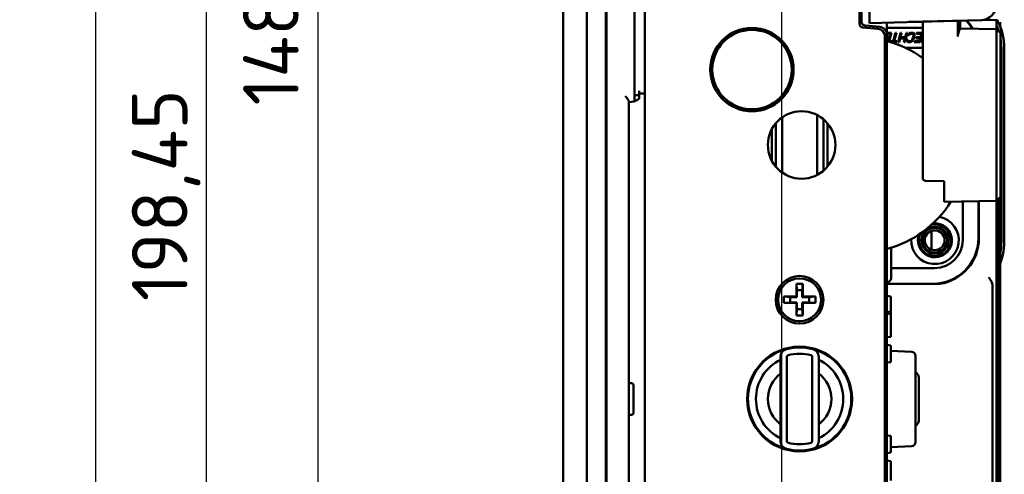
# Model space of a CAD drawing. Header units: millimetres. Extents: x 0 to 5104, y -184 to 1188.
# Tile 100 of 221: x 831 to 955, y 974 to 1031. Entities that reach past the tile are written whole.
import ezdxf

# ---------------------------------------------------------------- set-up
doc = ezdxf.new("R2010")
doc.units = ezdxf.units.MM
doc.header["$LTSCALE"] = 2
doc.layers.add('Bemaßung (ISO)', color=7, linetype='Continuous', lineweight=25)
doc.layers.add('Sichtbar (ISO)', color=7, linetype='Continuous', lineweight=50)
doc.styles.add('Notiztext (DIN)', font='isocpeur.ttf')
doc.dimstyles.new('Standard (DIN)', dxfattribs={"dimscale": 2, "dimtxt": 3.5, "dimasz": 2.5, "dimexe": 2, "dimexo": 0.5, "dimgap": 0.5, "dimtad": 1, "dimrnd": 1e-08, "dimtxsty": 'Notiztext (DIN)', "dimcen": 0.09, "dimdle": 10, "dimclrd": 256, "dimclre": 256, "dimclrt": 256, "dimadec": 0, "dimazin": 0, "dimtfac": 1, "dimtmove": 0, "dimatfit": 3, "dimfxl": 1, "dimtolj": 1, "dimtzin": 0, "dimlwd": -1, "dimlwe": -1, "dimarcsym": 0})

# ---------------------------------------------------------------- blocks, each defined once
blk = doc.blocks.new('*D28')
at = {"layer": 'Bemaßung (ISO)', "transparency": 16777216}
for p, q in [((898.01, 1107.48), (836.1, 1107.48)), ((840.1, 1102.48), (840.1, 616.58)), ((898.01, 611.58), (836.1, 611.58))]:
    blk.add_line(p, q, dxfattribs=at)
for points in [[(839.26, 1102.48), (840.93, 1102.48), (840.1, 1107.48)], [(839.26, 616.58), (840.93, 616.58), (840.1, 611.58)]]:
    blk.add_solid(points, dxfattribs=at)
at = {"layer": 'Defpoints', "color": 0, "transparency": 16777216}
for p in [(899.01, 1107.48), (840.1, 611.58), (899.01, 611.58)]:
    blk.add_point(p, dxfattribs=at)
at = {"layer": 'Bemaßung (ISO)', "transparency": 16777216, "insert": (830.7, 848.83), "char_height": 7, "attachment_point": 1, "rotation": 90, "style": 'Notiztext (DIN)'}
blk.add_mtext('\\A1;495,9', dxfattribs=at)
blk = doc.blocks.new('*D31')
at = {"layer": 'Bemaßung (ISO)', "transparency": 16777216}
for p, q in [((898.01, 1107.48), (850.1, 1107.48)), ((854.1, 914.03), (854.1, 1102.48)), ((922.81, 909.03), (850.1, 909.03))]:
    blk.add_line(p, q, dxfattribs=at)
for points in [[(853.26, 1102.48), (854.93, 1102.48), (854.1, 1107.48)], [(853.26, 914.03), (854.93, 914.03), (854.1, 909.03)]]:
    blk.add_solid(points, dxfattribs=at)
at = {"layer": 'Defpoints', "color": 0, "transparency": 16777216}
for p in [(854.1, 1107.48), (899.01, 1107.48), (923.81, 909.03)]:
    blk.add_point(p, dxfattribs=at)
at = {"layer": 'Bemaßung (ISO)', "transparency": 16777216, "insert": (844.7, 995.85), "char_height": 7, "attachment_point": 1, "rotation": 90, "style": 'Notiztext (DIN)'}
blk.add_mtext('\\A1;198,45', dxfattribs=at)
blk = doc.blocks.new('*D32')
at = {"layer": 'Bemaßung (ISO)', "transparency": 16777216}
for p, q in [((898.01, 1107.48), (864.1, 1107.48)), ((868.1, 1102.48), (868.1, 964.03)), ((922.76, 959.03), (864.1, 959.03))]:
    blk.add_line(p, q, dxfattribs=at)
for points in [[(867.26, 1102.48), (868.93, 1102.48), (868.1, 1107.48)], [(867.26, 964.03), (868.93, 964.03), (868.1, 959.03)]]:
    blk.add_solid(points, dxfattribs=at)
at = {"layer": 'Defpoints', "color": 0, "transparency": 16777216}
for p in [(899.01, 1107.48), (868.1, 959.03), (923.76, 959.03)]:
    blk.add_point(p, dxfattribs=at)
at = {"layer": 'Bemaßung (ISO)', "transparency": 16777216, "insert": (858.7, 1020.5), "char_height": 7, "attachment_point": 1, "rotation": 90, "style": 'Notiztext (DIN)'}
blk.add_mtext('\\A1;148,45', dxfattribs=at)
blk = doc.blocks.new('*D39')
at = {"layer": 'Bemaßung (ISO)', "transparency": 16777216}
for p, q in [((954.06, 1031.01), (954.06, 563.94)), ((899.01, 858.58), (899.01, 563.94)), ((904.01, 567.94), (949.06, 567.94))]:
    blk.add_line(p, q, dxfattribs=at)
for points in [[(904.01, 568.78), (904.01, 567.11), (899.01, 567.94)], [(949.06, 568.78), (949.06, 567.11), (954.06, 567.94)]]:
    blk.add_solid(points, dxfattribs=at)
at = {"layer": 'Defpoints', "color": 0, "transparency": 16777216}
for p in [(954.06, 1032.01), (899.01, 859.58), (954.06, 567.94)]:
    blk.add_point(p, dxfattribs=at)
at = {"layer": 'Bemaßung (ISO)', "transparency": 16777216, "insert": (922.34, 575.94), "char_height": 7, "attachment_point": 1, "style": 'Notiztext (DIN)'}
blk.add_mtext('\\A1;55', dxfattribs=at)
blk = doc.blocks.new('*D41')
at = {"layer": 'Bemaßung (ISO)', "transparency": 16777216}
for p, q in [((899.01, 1108.48), (899.01, 1128.09)), ((926.51, 933.93), (926.51, 1128.09)), ((921.51, 1124.09), (904.01, 1124.09))]:
    blk.add_line(p, q, dxfattribs=at)
for points in [[(904.01, 1124.93), (904.01, 1123.26), (899.01, 1124.09)], [(921.51, 1124.93), (921.51, 1123.26), (926.51, 1124.09)]]:
    blk.add_solid(points, dxfattribs=at)
at = {"layer": 'Defpoints', "color": 0, "transparency": 16777216}
for p in [(899.01, 1124.09), (899.01, 1107.48), (926.51, 932.93)]:
    blk.add_point(p, dxfattribs=at)
at = {"layer": 'Bemaßung (ISO)', "transparency": 16777216, "insert": (904.89, 1133.49), "char_height": 7, "attachment_point": 1, "style": 'Notiztext (DIN)'}
blk.add_mtext('\\A1;27,5', dxfattribs=at)

msp = doc.modelspace()

# ---------------------------------------------------------------- linework, layer by layer
at = {"layer": 'Sichtbar (ISO)'}
for p, q in [((899.012, 859.58), (899.012, 1107.479)), ((901.962, 859.58), (901.962, 1107.479)), ((904.381, 1107.103), (904.381, 859.956)), ((909.262, 1107.48), (909.262, 611.58)), ((904.467, 1106.456), (904.467, 860.603)), ((937.562, 1030.893), (937.562, 1106.48)), ((907.965, 1021.8), (907.965, 1040.259)), ((936.296, 1030.801), (936.296, 1039.216)), ((936.562, 1031.061), (936.562, 1039.455)), ((938.614, 1030.155), (936.737, 1030.32)), ((937.019, 1030.563), (938.85, 1030.403)), ((951.615, 1031.261), (937.562, 1030.893)), ((939.762, 1030.951), (939.762, 1029.406)), ((939.762, 1030.275), (944.262, 1030.275)), ((942.574, 1031.025), (944.262, 1031.025)), ((944.262, 1031.034), (942.947, 1031.034)), ((944.262, 1031.069), (953.648, 1031.315)), ((944.262, 1031.069), (944.262, 1031.069)), ((944.262, 1031.069), (944.262, 1030.533)), ((944.262, 1029.589), (944.262, 1030.533)), ((948.662, 1031.184), (948.662, 1030.478)), ((948.962, 1030.19), (948.962, 1031.192)), ((953.563, 1030.127), (948.962, 1030.207)), ((948.962, 1030.19), (948.962, 1030.156)), ((953.562, 1031.312), (953.562, 1030.127)), ((954.062, 1029.618), (953.563, 1030.127)), ((926.183, 1029.012), (926.183, 1028.676)), ((939.496, 961.183), (939.496, 1029.193)), ((939.762, 1029.675), (940.332, 1029.675)), ((940.164, 1029.522), (939.762, 1029.522)), ((939.762, 1029.406), (939.762, 961.191)), ((939.762, 1029.113), (940.054, 1029.113)), ((940.013, 1028.96), (939.762, 1028.96)), ((939.924, 1028.628), (940.013, 1028.96)), ((940.332, 1029.675), (940.031, 1028.551)), ((940.054, 1029.113), (940.164, 1029.522)), ((940.555, 1028.602), (940.842, 1029.675)), ((940.97, 1029.675), (940.682, 1028.602)), ((940.842, 1029.675), (940.97, 1029.675)), ((941.158, 1028.475), (941.48, 1029.675)), ((941.416, 1028.96), (941.286, 1028.475)), ((942.011, 1028.96), (941.416, 1028.96)), ((941.607, 1029.675), (941.457, 1029.113)), ((941.457, 1029.113), (942.052, 1029.113)), ((941.48, 1029.675), (941.607, 1029.675)), ((941.881, 1028.475), (942.011, 1028.96)), ((942.33, 1029.675), (942.008, 1028.475)), ((942.052, 1029.113), (942.202, 1029.675)), ((942.202, 1029.675), (942.33, 1029.675)), ((942.418, 1029.368), (942.473, 1029.496)), ((942.545, 1029.368), (942.418, 1029.368)), ((942.473, 1029.496), (942.585, 1029.598)), ((942.587, 1029.445), (942.545, 1029.368)), ((942.585, 1029.598), (942.684, 1029.649)), ((942.664, 1029.496), (942.587, 1029.445)), ((942.756, 1029.522), (942.664, 1029.496)), ((942.684, 1029.649), (942.797, 1029.675)), ((942.947, 1029.522), (942.756, 1029.522)), ((942.797, 1029.675), (942.988, 1029.675)), ((942.94, 1028.781), (942.989, 1028.883)), ((943.026, 1029.496), (942.947, 1029.522)), ((942.988, 1029.675), (943.088, 1029.649)), ((942.989, 1028.883), (943.091, 1029.266)), ((943.076, 1029.445), (943.026, 1029.496)), ((943.116, 1028.883), (943.061, 1028.756)), ((943.098, 1029.368), (943.076, 1029.445)), ((943.088, 1029.649), (943.159, 1029.598)), ((943.091, 1029.266), (943.098, 1029.368)), ((943.219, 1029.266), (943.116, 1028.883)), ((943.159, 1029.598), (943.217, 1029.496)), ((943.217, 1029.496), (943.232, 1029.394)), ((943.232, 1029.394), (943.219, 1029.266)), ((943.392, 1028.96), (943.433, 1029.113)), ((943.944, 1028.96), (943.392, 1028.96)), ((943.433, 1029.113), (943.985, 1029.113)), ((943.457, 1029.522), (943.498, 1029.675)), ((944.095, 1029.522), (943.457, 1029.522)), ((943.498, 1029.675), (944.262, 1029.675)), ((943.855, 1028.628), (943.944, 1028.96)), ((944.262, 1029.671), (943.942, 1028.475)), ((943.985, 1029.113), (944.095, 1029.522)), ((944.112, 1028.475), (944.262, 1029.036)), ((944.262, 1029.589), (944.262, 1012.535)), ((948.662, 1029.535), (948.662, 1029.213)), ((953.563, 1029.127), (953.563, 1012.535)), ((954.062, 1029.127), (954.062, 1029.618)), ((954.062, 1012.535), (954.062, 1029.127)), ((939.762, 1028.628), (939.924, 1028.628)), ((940.189, 1028.504), (940.215, 1028.602)), ((940.215, 1028.602), (940.555, 1028.602)), ((940.988, 1028.475), (940.286, 1028.475)), ((940.682, 1028.602), (941.022, 1028.602)), ((941.022, 1028.602), (940.988, 1028.475)), ((941.286, 1028.475), (941.158, 1028.475)), ((942.008, 1028.475), (941.881, 1028.475)), ((944.262, 1027.775), (942.084, 1027.775)), ((942.247, 1028.653), (942.26, 1028.781)), ((942.305, 1028.551), (942.247, 1028.653)), ((942.26, 1028.781), (942.388, 1028.781)), ((942.376, 1028.5), (942.305, 1028.551)), ((942.476, 1028.475), (942.376, 1028.5)), ((942.388, 1028.781), (942.388, 1028.704)), ((942.388, 1028.704), (942.439, 1028.653)), ((942.439, 1028.653), (942.517, 1028.628)), ((942.667, 1028.475), (942.476, 1028.475)), ((942.517, 1028.628), (942.708, 1028.628)), ((942.78, 1028.5), (942.667, 1028.475)), ((942.708, 1028.628), (942.8, 1028.653)), ((942.879, 1028.551), (942.78, 1028.5)), ((942.8, 1028.653), (942.877, 1028.704)), ((942.877, 1028.704), (942.94, 1028.781)), ((942.991, 1028.653), (942.879, 1028.551)), ((943.061, 1028.756), (942.991, 1028.653)), ((943.177, 1028.475), (943.218, 1028.628)), ((943.942, 1028.475), (943.177, 1028.475)), ((943.218, 1028.628), (943.855, 1028.628)), ((944.239, 1028.475), (944.112, 1028.475)), ((944.262, 1028.561), (944.239, 1028.475)), ((954.162, 1027.73), (954.162, 1003.33)), ((954.532, 1027.73), (954.532, 1003.33)), ((908.562, 1021.8), (907.965, 1021.8)), ((908.562, 1022.359), (908.562, 1021.8)), ((909.262, 1022.015), (908.562, 1022.027)), ((908.562, 1021.8), (908.562, 1021.361)), ((907.262, 946.04), (907.262, 1021.019)), ((907.262, 1020.942), (907.962, 1021.003)), ((926.183, 1021.383), (926.183, 1021.047)), ((926.562, 1019.002), (926.562, 1017.347)), ((930.962, 1017.347), (930.962, 1019.306)), ((925.762, 1016.765), (925.762, 1018.268)), ((931.762, 1018.77), (931.762, 1016.765)), ((932.262, 1018.268), (932.262, 1012.822)), ((925.262, 1017.53), (925.262, 1013.53)), ((925.762, 1016.765), (925.762, 1015.163)), ((926.562, 1015.163), (926.562, 1017.347)), ((930.962, 1017.347), (930.962, 1015.163)), ((931.762, 1015.163), (931.762, 1016.765)), ((925.762, 1012.791), (925.762, 1015.163)), ((926.562, 1015.163), (926.562, 1012.057)), ((930.962, 1011.753), (930.962, 1015.163)), ((931.762, 1015.163), (931.762, 1012.289)), ((932.262, 1012.822), (932.262, 1012.791)), ((944.262, 1011.591), (944.262, 1012.535)), ((944.262, 1011.183), (944.262, 1011.591)), ((953.563, 1011.744), (953.563, 1012.535)), ((953.563, 1011.744), (953.563, 1008.542)), ((954.062, 1012.535), (954.062, 1012.225)), ((954.062, 1009.023), (954.062, 1012.225)), ((944.567, 1011.012), (944.262, 1011.183)), ((946.962, 1010.965), (944.567, 1011.012)), ((946.962, 1010.965), (946.962, 1010.381)), ((946.962, 1008.433), (946.962, 1010.965)), ((946.962, 1008.381), (953.563, 1008.496)), ((946.962, 1008.381), (946.962, 1008.433)), ((949.296, 1008.422), (949.296, 1003.525)), ((951.269, 1008.456), (951.269, 1003.784)), ((951.341, 1008.457), (951.341, 1003.784)), ((953.562, 1008.496), (953.562, 999.041)), ((953.862, 1008.328), (953.562, 1008.328)), ((954.062, 1009.005), (953.563, 1008.496)), ((953.563, 1008.496), (953.563, 1008.542)), ((953.862, 1008.726), (953.788, 1008.726)), ((953.862, 1008.726), (953.862, 1008.801)), ((953.862, 1008.726), (953.862, 1008.328)), ((953.862, 1007.799), (953.862, 1008.328)), ((953.862, 1007.799), (953.862, 1007.633)), ((954.062, 1009.023), (954.062, 1009.005)), ((953.862, 1007.633), (953.562, 1007.633)), ((953.862, 1007.252), (953.562, 1007.252)), ((953.862, 1007.633), (953.862, 1007.252)), ((953.862, 1007.252), (953.862, 1005.677)), ((953.862, 1005.677), (953.562, 1005.677)), ((953.862, 1005.677), (953.862, 1005.269)), ((945.362, 1002.342), (945.362, 1004.708)), ((953.862, 1005.269), (953.562, 1005.269)), ((953.862, 1005.269), (953.862, 909.279)), ((940.282, 998.756), (940.282, 1002.583)), ((945.796, 1000.025), (940.282, 1000.025)), ((928.362, 998.03), (928.362, 996.43)), ((929.162, 998.03), (928.362, 998.03)), ((928.432, 997.23), (928.362, 998.03)), ((929.092, 997.23), (929.162, 998.03)), ((929.162, 996.43), (929.162, 998.03)), ((939.762, 998.256), (939.782, 998.256)), ((945.519, 998.034), (939.762, 998.034)), ((946.3, 998.034), (945.519, 998.034)), ((953.562, 998.357), (953.562, 999.041)), ((953.562, 998.357), (953.562, 986.282)), ((928.432, 997.23), (929.092, 997.23)), ((928.432, 996.36), (928.432, 997.23)), ((929.092, 997.23), (929.092, 996.36)), ((953.062, 997.814), (953.062, 970.719)), ((926.762, 996.43), (926.762, 995.63)), ((928.362, 996.43), (926.762, 996.43)), ((927.562, 996.36), (926.762, 996.43)), ((927.562, 995.7), (926.762, 995.63)), ((926.762, 995.63), (928.362, 995.63)), ((928.432, 996.36), (927.562, 996.36)), ((927.562, 996.36), (927.562, 995.7)), ((927.562, 995.7), (928.432, 995.7)), ((928.432, 996.36), (928.362, 996.43)), ((928.362, 995.63), (928.432, 995.7)), ((928.362, 995.63), (928.362, 994.03)), ((928.432, 994.83), (928.432, 995.7)), ((929.162, 996.43), (929.092, 996.36)), ((929.962, 996.36), (929.092, 996.36)), ((929.092, 995.7), (929.162, 995.63)), ((929.092, 995.7), (929.092, 994.83)), ((929.092, 995.7), (929.962, 995.7)), ((930.762, 996.43), (929.162, 996.43)), ((929.162, 995.63), (930.762, 995.63)), ((929.162, 994.03), (929.162, 995.63)), ((929.962, 996.36), (930.762, 996.43)), ((929.962, 995.7), (929.962, 996.36)), ((929.962, 995.7), (930.762, 995.63)), ((930.762, 995.63), (930.762, 996.43)), ((940.262, 996.459), (939.762, 996.529)), ((940.262, 994.854), (940.262, 996.459)), ((928.432, 994.83), (928.362, 994.03)), ((929.092, 994.83), (928.432, 994.83)), ((929.092, 994.83), (929.162, 994.03)), ((939.762, 994.477), (940.262, 994.547)), ((939.762, 994.285), (940.262, 994.215)), ((940.262, 994.854), (940.262, 994.547)), ((940.262, 994.215), (940.262, 994.547)), ((940.262, 993.803), (940.262, 994.215)), ((928.362, 994.03), (929.162, 994.03)), ((940.262, 993.803), (940.262, 991.789)), ((940.262, 991.377), (940.262, 991.789)), ((939.762, 991.306), (940.262, 991.377)), ((940.262, 990.29), (939.762, 990.36)), ((940.262, 990.232), (940.262, 990.29)), ((940.262, 990.232), (940.262, 988.581)), ((940.262, 989.598), (942.889, 989.461)), ((926.362, 978.211), (926.362, 988.848)), ((927.162, 988.848), (927.162, 978.211)), ((930.362, 978.211), (930.362, 988.848)), ((931.162, 988.848), (931.162, 978.211)), ((940.262, 988.189), (939.762, 988.119)), ((940.262, 988.189), (940.262, 988.581)), ((943.362, 988.815), (943.362, 988.961)), ((943.362, 988.815), (943.362, 985.895)), ((907.562, 985.53), (907.262, 985.53)), ((943.362, 985.542), (943.362, 985.895)), ((943.362, 985.542), (943.362, 981.517)), ((943.762, 980.83), (943.762, 986.23)), ((953.562, 986.282), (953.562, 985.301)), ((907.862, 981.83), (907.862, 985.23)), ((935.087, 985.03), (935.19, 985.03)), ((953.562, 985.301), (953.562, 956.03)), ((935.087, 982.03), (935.19, 982.03)), ((907.562, 981.53), (907.262, 981.53)), ((943.362, 981.164), (943.362, 981.517)), ((943.362, 981.164), (943.362, 978.244)), ((940.262, 978.87), (939.762, 978.94)), ((940.262, 978.87), (940.262, 978.478)), ((940.262, 976.827), (940.262, 978.478)), ((943.362, 978.098), (943.362, 978.244)), ((942.889, 977.598), (940.262, 977.461)), ((940.262, 976.827), (940.262, 976.769)), ((940.262, 976.769), (939.762, 976.699)), ((940.262, 975.698), (939.762, 975.768)), ((940.262, 975.698), (940.262, 974.226)), ((940.262, 973.258), (940.262, 974.226))]:
    msp.add_line(p, q, dxfattribs=at)
for centre, radius in [((922.762, 1025.03), 5.25), ((922.762, 1025.03), 5), ((929.012, 1015.53), 4.25), ((945.796, 1003.525), 1.7), ((945.769, 1003.534), 1.55), ((945.766, 1003.525), 1.25), ((928.762, 996.03), 3), ((928.762, 996.03), 2.7), ((928.762, 983.53), 6.6)]:
    msp.add_circle(centre, radius, dxfattribs=at)
for centre, radius, start, end in [((951.562, 1033.261), 2, 271.5, 0), ((937.062, 1031.061), 0.5, 180, 265), ((938.762, 1029.406), 1, 0, 85), ((945.519, 1027.284), 5.75, 30.24304, 43.07717), ((945.519, 1027.284), 5.823, 29.81121, 42.4473), ((946.962, 1027.73), 7.2, 17.02257, 23.55646), ((946.962, 1027.73), 7.57, 0, 28.2622), ((946.962, 1027.73), 7.2, 0, 9.56038), ((936.282, 1015.53), 13.55, 53.91889, 75.11816), ((931.762, 1012.822), 0.5, 356.27805, 0), ((931.762, 1012.822), 0.5, 270, 274.61439), ((936.282, 1015.53), 13.55, 284.88184, 328.23064), ((945.796, 1003.525), 3, 177.62104, 79.17055), ((945.796, 1003.525), 2.141, 160.43926, 96.35233), ((945.796, 1003.525), 2, 154.49624, 102.29536), ((945.519, 1003.784), 5.75, 270, 0), ((945.796, 1003.525), 3.5, 270, 0), ((945.519, 1003.784), 5.823, 279.05131, 0), ((946.962, 1003.33), 7.57, 335.71246, 0), ((946.962, 1003.33), 7.2, 343.40216, 0), ((939.782, 998.756), 0.5, 270, 0), ((946.769, 997.151), 1, 100.67193, 117.96312), ((928.762, 983.53), 6.5, 104.74665, 255.25335), ((927.362, 988.848), 1, 104.74665, 180), ((928.762, 983.53), 6.5, 75.25335, 104.74665), ((928.762, 983.53), 5.7, 75.25335, 104.74665), ((928.762, 983.53), 6.5, 284.74665, 75.25335), ((930.162, 988.848), 1, 0, 75.25335), ((942.862, 988.961), 0.5, 0, 87), ((928.762, 983.53), 5.5, 115.8721, 244.1279), ((927.362, 988.848), 0.2, 104.74665, 180), ((930.162, 988.848), 0.2, 0, 75.25335), ((928.762, 983.53), 5.5, 295.8721, 64.1279), ((928.762, 983.53), 4, 126.8699, 233.1301), ((928.762, 983.53), 4, 306.8699, 53.1301), ((942.962, 986.23), 0.8, 0, 60), ((907.562, 985.23), 0.3, 0, 90), ((907.562, 981.83), 0.3, 270, 0), ((942.962, 980.83), 0.8, 300, 0), ((927.362, 978.211), 1, 180, 255.25335), ((927.362, 978.211), 0.2, 180, 255.25335), ((930.162, 978.211), 0.2, 284.74665, 0), ((930.162, 978.211), 1, 284.74665, 0), ((942.862, 978.098), 0.5, 273, 0), ((928.762, 983.53), 6.5, 255.25335, 284.74665), ((928.762, 983.53), 5.7, 255.25335, 284.74665)]:
    msp.add_arc(centre, radius, start, end, dxfattribs=at)
for centre, major_axis, ratio, start_param, end_param in [((936.813, 1030.832), (0.392, 0.359), 0.9403795, 2.4303458, 3.8528396), ((938.461, 1029.13), (0.784, 0.718), 0.9403795, 5.5719384, 6.9944322), ((948.657, 1029.535), (0.004, 1), 0.0053269, 4.7124431, 5.9458945), ((953.554, 1029.127), (0.009, 1), 0.0088778, 4.7125287, 6.2831244), ((949.662, 1029.195), (-0.707, 0.72), 0.982398, 0.4564376, 0.7852459), ((952.562, 997.356), (0.377, 0.751), 0.4367848, 5.5672202, 5.5947376)]:
    msp.add_ellipse(centre, major_axis=major_axis, ratio=ratio, start_param=start_param, end_param=end_param, dxfattribs=at)
for points, knots in [([(948.716, 1029.535), (948.741, 1029.606), (948.766, 1029.675), (948.814, 1029.803), (948.837, 1029.862), (948.88, 1029.968), (948.9, 1030.015), (948.935, 1030.097), (948.951, 1030.131), (948.962, 1030.156)], [0, 0, 0, 0, 0.023995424, 0.023995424, 0.047734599, 0.047734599, 0.071168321, 0.071168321, 0.09558827, 0.09558827, 0.09558827, 0.09558827]), ([(907.262, 1021.019), (907.262, 1021.045), (907.253, 1021.077), (907.216, 1021.16), (907.184, 1021.214), (907.106, 1021.33), (907.051, 1021.402), (906.933, 1021.552), (906.87, 1021.628), (906.81, 1021.699)], [-0.096075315, -0.096075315, -0.096075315, -0.096075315, -0.078337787, -0.078337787, -0.055410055, -0.055410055, -0.027705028, -0.027705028, 0, 0, 0, 0]), ([(907.962, 1021.003), (907.978, 1021.005), (907.982, 1021.32), (907.969, 1021.693), (907.968, 1021.728), (907.967, 1021.764), (907.965, 1021.8)], [0, 0, 0, 0, 0.9130148, 0.9130148, 0.9130148, 1, 1, 1, 1]), ([(952.571, 998.857), (952.693, 998.683), (952.821, 998.499), (953.003, 998.152), (953.058, 997.987), (953.062, 997.831)], [-0.53116771, -0.53116771, -0.53116771, -0.53116771, -0.46738172, -0.46738172, -0.40711022, -0.40711022, -0.40711022, -0.40711022]), ([(928.762, 990.031), (928.709, 990.031), (928.655, 990.03), (928.431, 990.025), (928.26, 990.013), (928.09, 989.995)], [29.885864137, 29.885864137, 29.885864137, 29.885864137, 29.902036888, 29.902036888, 29.953241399, 29.953241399, 29.953241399, 29.953241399]), ([(928.762, 990.13), (928.762, 990.098), (928.762, 990.073), (928.762, 990.034), (928.762, 990.03), (928.762, 990.03)], [0.000207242, 0.000207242, 0.000207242, 0.000207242, 0.016181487, 0.016181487, 0.037249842, 0.037249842, 0.037249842, 0.037249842]), ([(932.383, 988.928), (931.968, 989.208), (931.518, 989.439), (930.457, 989.838), (929.822, 989.977), (929.186, 990.016)], [33.57803363, 33.57803363, 33.57803363, 33.57803363, 33.72778215, 33.72778215, 33.91890348, 33.91890348, 33.91890348, 33.91890348]), ([(922.262, 983.555), (922.261, 983.347), (922.269, 983.14), (922.306, 982.738), (922.334, 982.543), (922.371, 982.349)], [30.90206637, 30.90206637, 30.90206637, 30.90206637, 30.96424586, 30.96424586, 31.02336748, 31.02336748, 31.02336748, 31.02336748]), ([(929.231, 977.046), (929.418, 977.059), (929.605, 977.08), (929.992, 977.142), (930.193, 977.185), (930.393, 977.237)], [31.97024945, 31.97024945, 31.97024945, 31.97024945, 32.02647951, 32.02647951, 32.0881215, 32.0881215, 32.0881215, 32.0881215])]:
    msp.add_open_spline(points, degree=3, knots=knots, dxfattribs=at)
for points in [[(908.562, 1021.361), (908.363, 1021.242), (908.163, 1021.123), (907.963, 1021.004)], [(928.822, 990.029), (928.816, 990.029), (928.81, 990.03), (928.804, 990.03)], [(929.228, 990.013), (929.22, 990.013), (929.213, 990.014), (929.205, 990.015)], [(924.101, 988.059), (924.029, 987.986), (923.96, 987.911), (923.892, 987.834)], [(935.088, 985.03), (935.04, 985.232), (934.982, 985.432), (934.914, 985.63)], [(924.61, 978.529), (924.735, 978.425), (924.864, 978.326), (924.997, 978.232)]]:
    msp.add_open_spline(points, degree=3, dxfattribs=at)
msp.add_rational_spline([(946.3, 998.034), (946.367, 998.034), (946.435, 998.034)], [1.01425605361, 1.0134609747, 1.0125301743], degree=2, dxfattribs=at)

# ---------------------------------------------------------------- dimensions: what is measured, and where the dimension line sits
at = {"layer": 'Bemaßung (ISO)'}
for base, p1, p2, angle, picture, middle in [((899.012, 1124.092), (926.512, 932.933), (899.012, 1107.479), 180, '*D41', (912.762, 1124.092)), ((840.097, 611.58), (899.012, 1107.479), (899.012, 611.58), 270, '*D28', (840.097, 859.51)), ((854.097, 1107.479), (923.812, 909.03), (899.012, 1107.479), 270, '*D31', (854.097, 1008.275)), ((868.097, 959.03), (899.012, 1107.479), (923.762, 959.03), 270, '*D32', (868.097, 1033.275))]:
    dim = msp.add_linear_dim(base=base, p1=p1, p2=p2, angle=angle, dimstyle='Standard (DIN)', override={"dimgap": 0.5, "dimdec": 2, "dimtol": 0, "dimlim": 0, "dimtp": 0, "dimtm": 0, "dimtdec": 2, "dimtofl": 0, "dimatfit": 1}, dxfattribs=at)
    dim.commit()
    dim.dimension.update_dxf_attribs({"geometry": picture, "text_midpoint": middle, "dimtype": 160})
dim = msp.add_linear_dim(base=(954.062, 567.944), p1=(899.012, 859.58), p2=(954.062, 1032.014), dimstyle='Standard (DIN)', override={"dimgap": 0.5, "dimdec": 0, "dimtol": 0, "dimlim": 0, "dimtp": 0, "dimtm": 0, "dimtdec": 0, "dimtofl": 0, "dimatfit": 1}, dxfattribs=at)
dim.commit()
dim.dimension.update_dxf_attribs({"geometry": '*D39', "text_midpoint": (926.537, 567.944), "dimtype": 160})

doc.saveas('drawing.dxf')
